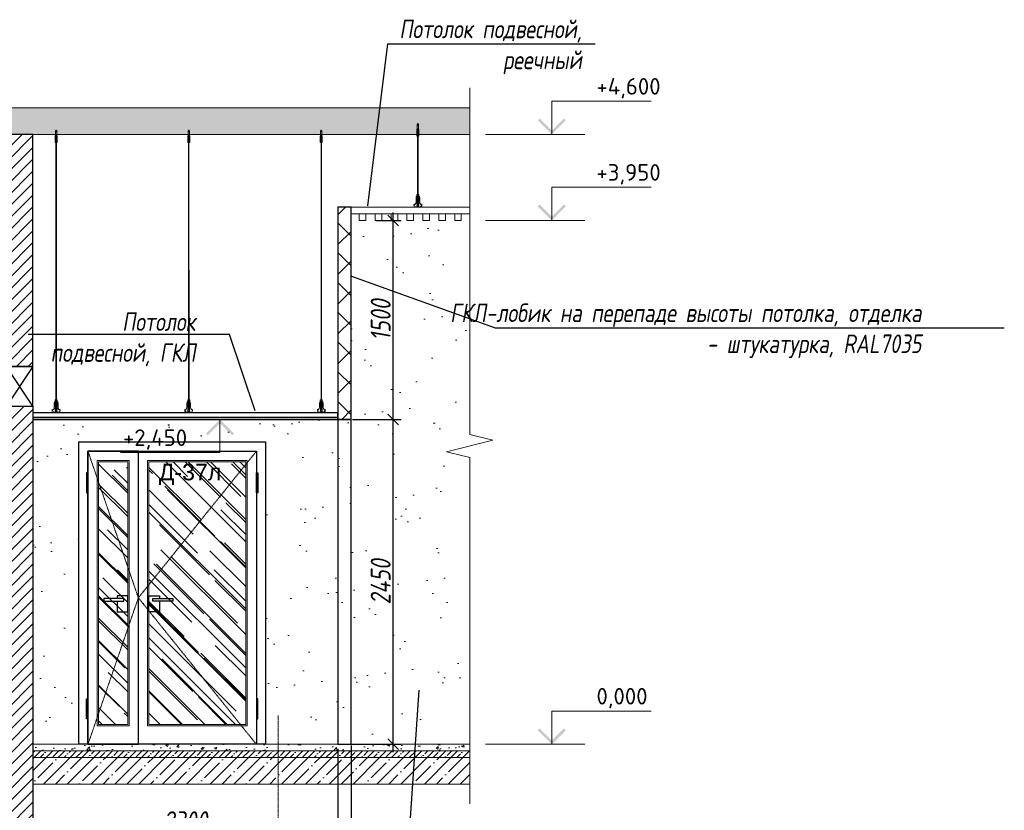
# Model space of a CAD drawing. Header units: millimetres. Extents: x -173851 to 481338, y -267897 to -21875.
# Tile 23 of 256: x -78576 to -71150, y -256974 to -251011. Entities that reach past the tile are written whole.
import ezdxf
from ezdxf import colors
from ezdxf.entities.mleader import LeaderData, LeaderLine
from ezdxf.math import Vec2, Vec3

# ---------------------------------------------------------------- set-up
doc = ezdxf.new("R2010")
doc.units = ezdxf.units.MM
doc.linetypes.add('( Hidden )', pattern=[0.375, 0.25, -0.125])
doc.linetypes.add('-D1d1-15x02', pattern=[19, 15, -2, 0, -2])
doc.layers.get('Defpoints').update_dxf_attribs({"color": 31})
for name, color, linetype, lineweight in [('01 Остекление', 152, 'Continuous', 5), ('3_RC_Ceiling', 253, 'Continuous', 5), ('A-DETL-GENF', 7, 'Continuous', 5), ('dim_obm', 94, 'Continuous', 9), ('dim_pot', 183, 'Continuous', 9), ('wall_new', 152, 'Continuous', 30), ('Оси', 7, 'Continuous', 5)]:
    doc.layers.add(name, color=color, linetype=linetype, lineweight=lineweight)
doc.layers.add('dim_per', color=7, linetype='Continuous', lineweight=9, true_color=0x172e00)
doc.styles.add('fl_iso paper', font='isocpeur.ttf', dxfattribs={"width": 0.8, "oblique": 10})
doc.styles.add('GODT type AU', font='isocpeur.ttf')
doc.styles.get("Standard").update_dxf_attribs({"font": 'arial.ttf'})
doc.styles.add('ГОСТ', font='isocpeur.ttf')
doc.dimstyles.new('In tre 1_50', dxfattribs={"dimtxt": 150, "dimasz": 80, "dimexe": 60, "dimexo": 10, "dimgap": 20, "dimtad": 1, "dimdec": 0, "dimrnd": 5, "dimzin": 0, "dimdsep": 46, "dimtxsty": 'fl_iso paper', "dimblk": 'OBLIQUE', "dimcen": 0, "dimdle": 60, "dimadec": 0, "dimazin": 0, "dimtfac": 1, "dimtdec": 0, "dimtofl": 0, "dimtmove": 1, "dimatfit": 1, "dimfxl": 40, "dimtolj": 1, "dimtzin": 0, "dimarcsym": 1})

# ---------------------------------------------------------------- blocks, each defined once
blk = doc.blocks.new('*U602')
at = {"layer": '3_RC_Ceiling', "ltscale": 20}
for p, q in [((490274.8, -63479.9), (490274.8, -63539.8)), ((490279.8, -63475), (490279.8, -63494.1)), ((490284.8, -63479.9), (490284.8, -63539.8)), ((490272.3, -63532.2), (490277.8, -63532.2)), ((490272.3, -63560.7), (490277.8, -63560.7)), ((490284.8, -63518), (490274.8, -63518)), ((490284.8, -63539.8), (490274.8, -63539.8)), ((490277.8, -63519.2), (490277.8, -63539.8)), ((490277.8, -63567.4), (490277.8, -63526.7)), ((490281.8, -63519.2), (490281.8, -63539.8)), ((490281.8, -63567.5), (490281.8, -63526.7)), ((490281.8, -63532.2), (490287.3, -63532.2)), ((490281.8, -63560.7), (490287.3, -63560.7)), ((490277.9, -65491.9), (490277.8, -63573.7)), ((490281.9, -65491.9), (490281.8, -63573.7)), ((490277.9, -65511.1), (490277.9, -65482.6)), ((490281.9, -65511.1), (490281.9, -65482.6)), ((490272.4, -65524.1), (490277.9, -65524.1)), ((490272.4, -65552.6), (490277.9, -65552.6)), ((490285.6, -65568.8), (490274.1, -65568.8)), ((490276.5, -65574.8), (490276.5, -65571.4)), ((490277.9, -65570.9), (490277, -65570.9)), ((490277.9, -65575.3), (490277, -65575.3)), ((490277.4, -65574.8), (490277.3, -65570.9)), ((490277.9, -65574.8), (490277.4, -65574.8)), ((490277.9, -65559.3), (490277.9, -65518.6)), ((490277.9, -65582.5), (490277.9, -65566.3)), ((490281.9, -65559.4), (490281.9, -65518.6)), ((490281.9, -65524.1), (490287.4, -65524.1)), ((490281.9, -65552.6), (490287.4, -65552.6)), ((490281.9, -65582.5), (490281.9, -65566.3)), ((490282.8, -65570.9), (490281.9, -65570.9)), ((490282.4, -65574.8), (490281.9, -65574.8)), ((490282.8, -65575.3), (490281.9, -65575.3)), ((490282.4, -65574.8), (490282.4, -65570.9)), ((490283.3, -65574.8), (490283.3, -65571.4)), ((490274.1, -65586.8), (490274.1, -65597.8)), ((490274.1, -65597.8), (490274.1, -65604.3)), ((490285.6, -65586.8), (490285.6, -65597.8)), ((490285.6, -65597.8), (490285.6, -65604.3))]:
    blk.add_line(p, q, dxfattribs=at)
at = {"layer": '3_RC_Ceiling', "ltscale": 20, "elevation": -5.1}
blk.add_lwpolyline([(490272.3, -63521.5), (490272.3, -63572.3, 0.311691), (490287.3, -63572.3), (490287.3, -63521.5, 0.333333)], format="xyb", close=True, dxfattribs=at)
at = {"layer": '3_RC_Ceiling', "ltscale": 20}
for points in [[(490282, -63527.2, 0.15158), (490281.9, -63526.8, 0.106977), (490281.4, -63526.3, 0.07462), (490280.7, -63526, 0.061287), (490279.8, -63525.9, 0.061287), (490279, -63526, 0.07462), (490278.3, -63526.3, 0.106977), (490277.8, -63526.8, 0.15158), (490277.7, -63527.2, 0.156429), (490277.8, -63527.7, 0.106977)], [(490282, -63567, -0.15158), (490281.9, -63567.4, -0.106977), (490281.4, -63567.9, -0.07462), (490280.7, -63568.2, -0.061287), (490279.8, -63568.3, -0.061287), (490279, -63568.2, -0.07462), (490278.3, -63567.9, -0.106977), (490277.8, -63567.4, -0.15158), (490277.7, -63567, -0.156429), (490277.8, -63566.5, -0.106977)], [(490282, -63527.2, -0.164855), (490281.8, -63527.7, -0.106977)], [(490281.8, -63566.5, -0.164855), (490282, -63567, -0.15158)], [(490287.4, -65524.7, -0.160742), (490293.9, -65538), (490293.9, -65568.4, 0.196304), (490301, -65585.9, -0.186577), (490301.9, -65587.9, 0.403263), (490303.4, -65589.3), (490303.4, -65589.3, 0.315299), (490304.8, -65588.4), (490305, -65587.7, -0.253979), (490306.1, -65586.8, -0.113914), (490306.5, -65586.8, -0.349227), (490307.7, -65588.2), (490307.7, -65590.4, -0.065543), (490307.5, -65591.7), (490306.1, -65596.9, -0.339454), (490296.4, -65604.3), (490263.3, -65604.3, -0.339454), (490253.6, -65596.9), (490252.2, -65591.7, -0.065543), (490252, -65590.4), (490252, -65588.2, -0.349227), (490253.2, -65586.8, -0.113914), (490253.6, -65586.8, -0.253979), (490254.7, -65587.7), (490254.9, -65588.4, 0.315299), (490256.4, -65589.3), (490256.4, -65589.3, 0.403263), (490257.9, -65587.9, -0.186577), (490258.7, -65585.9, 0.196304), (490265.9, -65568.4), (490265.9, -65538, -0.160742), (490272.4, -65524.7)], [(490282, -65519.1, 0.15158), (490281.9, -65518.6, 0.106977), (490281.4, -65518.2, 0.07462), (490280.7, -65517.9, 0.061287), (490279.9, -65517.8, 0.061287), (490279, -65517.9, 0.07462), (490278.3, -65518.2, 0.106977), (490277.8, -65518.6, 0.15158), (490277.7, -65519.1, 0.156429), (490277.9, -65519.6, 0.106977)], [(490282, -65558.9, -0.15158), (490281.9, -65559.3, -0.106977), (490281.4, -65559.8, -0.07462), (490280.7, -65560.1, -0.061287), (490279.9, -65560.2, -0.061287), (490279, -65560.1, -0.07462), (490278.3, -65559.8, -0.106977), (490277.8, -65559.3, -0.15158), (490277.7, -65558.9, -0.156429), (490277.9, -65558.4, -0.106977)], [(490282, -65519.1, -0.164855), (490281.9, -65519.6, -0.106977)], [(490281.9, -65558.4, -0.164855), (490282, -65558.9, -0.15158)], [(490285.6, -65588.8), (490286.4, -65588.8, 0.414214), (490286.9, -65588.3), (490286.9, -65587.3, 0.414214), (490286.4, -65586.8), (490273.4, -65586.8, 0.414214), (490272.9, -65587.3), (490272.9, -65588.3, 0.414214), (490273.4, -65588.8), (490274.1, -65588.8)], [(490285.6, -65595.8), (490286.4, -65595.8, -0.414214), (490286.9, -65596.3), (490286.9, -65597.3, -0.414214), (490286.4, -65597.8), (490273.4, -65597.8, -0.414214), (490272.9, -65597.3), (490272.9, -65596.3, -0.414214), (490273.4, -65595.8), (490274.1, -65595.8)], [(490285.6, -65604.3), (490285.6, -65605.3, -0.414214), (490282.6, -65608.3), (490277.1, -65608.3, -0.414214), (490274.1, -65605.3), (490274.1, -65604.3)]]:
    blk.add_lwpolyline(points, format="xyb", dxfattribs=at)
blk.add_lwpolyline([(490272.4, -65513.4), (490272.4, -65564.2, 0.311691), (490287.4, -65564.2), (490287.4, -65513.4, 0.333333)], format="xyb", close=True, dxfattribs=at)
at = {"layer": '3_RC_Ceiling', "ltscale": 20, "flags": 128}
blk.add_lwpolyline([(490285.6, -65586.8, -0.414214), (490286.1, -65586.3), (490286.6, -65586.3), (490286.6, -65573.3), (490286.1, -65573.3, -0.414214), (490285.6, -65572.8), (490285.6, -65567.9), (490274.1, -65567.9), (490274.1, -65572.8, -0.414214), (490273.6, -65573.3), (490273.1, -65573.3), (490273.1, -65586.3), (490273.6, -65586.3, -0.414214), (490274.1, -65586.8)], format="xyb", dxfattribs=at)
at = {"layer": '3_RC_Ceiling', "ltscale": 20, "const_width": 2.22}
blk.add_lwpolyline([(490307.6, -65584.7, -1), (490312.1, -65584.7), (490312.1, -65586.3, -0.267949), (490311.4, -65587.5, 0.57735), (490311.4, -65589.9, -0.267949), (490312.1, -65591.1), (490312.1, -65593.7, -0.267949), (490311.4, -65594.9, 0.57735), (490311.4, -65597.3, -0.267949), (490312.1, -65598.5), (490312.1, -65601.2, -0.267949), (490311.4, -65602.4, 0.57735), (490311.4, -65604.8, -0.267949), (490312.1, -65606), (490312.1, -65608.8, -0.414214), (490310.7, -65610.2), (490304.5, -65610.2, -0.247529), (490303.3, -65609.6, 0.247529), (490302.2, -65609), (490298.3, -65609, 0.247529), (490297.1, -65609.6, -0.247529), (490296, -65610.2), (490282.3, -65610.2, -0.267949), (490281.1, -65609.5, 0.57735), (490278.7, -65609.5, -0.267949), (490277.5, -65610.2), (490263.7, -65610.2, -0.247529), (490262.6, -65609.6, 0.247529), (490261.4, -65609), (490257.6, -65609, 0.247529), (490256.4, -65609.6, -0.247529), (490255.3, -65610.2), (490249, -65610.2, -0.414214), (490247.6, -65608.8), (490247.6, -65606, -0.267949), (490248.3, -65604.8, 0.57735), (490248.3, -65602.4, -0.267949), (490247.6, -65601.2), (490247.6, -65598.5, -0.267949), (490248.3, -65597.3, 0.57735), (490248.3, -65594.9, -0.267949), (490247.6, -65593.7), (490247.6, -65591.1, -0.267949), (490248.3, -65589.9, 0.57735), (490248.3, -65587.5, -0.267949), (490247.6, -65586.3), (490247.6, -65584.7, -1), (490252.1, -65584.7, -1)], format="xyb", dxfattribs=at)
at = {"layer": '3_RC_Ceiling', "ltscale": 20}
for centre in [(490279.8, -63536), (490279.8, -63556), (490279.9, -65527.8), (490279.9, -65547.8)]:
    blk.add_circle(centre, 1.6, dxfattribs=at)
for centre, radius, start, end in [((490279.8, -63546), 2.8, 131.81165, 228.19115), ((490279.8, -63546), 2.8, 131.81165, 228.19115), ((490279.8, -63546), 2.8, 48.19102, 131.81165), ((490279.8, -63546), 2.8, 228.19115, 311.81178), ((490279.8, -63546), 2.8, 311.81178, 48.19102), ((490277, -65571.4), 0.5, 90.0014, 180.0014), ((490277, -65574.8), 0.5, 180.0014, 270.0014), ((490279.9, -65537.8), 2.8, 131.81165, 228.19115), ((490279.9, -65537.8), 2.8, 131.81165, 228.19115), ((490279.9, -65537.8), 2.8, 48.19102, 131.81165), ((490279.9, -65537.8), 2.8, 228.19115, 311.81178), ((490279.9, -65537.8), 2.8, 311.81178, 48.19102), ((490282.8, -65571.4), 0.5, 0.0014, 90.0014), ((490282.8, -65574.8), 0.5, 270.0014, 0.0014), ((490278.4, -65582.5), 0.531, 180.0014, 219.64067), ((490279.1, -65581.9), 1.44, 219.64067, 243.43635), ((490279.6, -65581), 2.48, 243.43635, 258.30048), ((490279.9, -65579.5), 3.99, 258.30048, 270.0014), ((490279.9, -65579.5), 3.99, 270.0014, 281.70232), ((490280.2, -65581), 2.48, 281.70232, 296.56645), ((490280.6, -65581.9), 1.44, 296.56645, 320.36213), ((490281.3, -65582.5), 0.531, 320.36213, 0.0014)]:
    blk.add_arc(centre, radius, start, end, dxfattribs=at)
blk = doc.blocks.new('*U858')
at = {"layer": '3_RC_Ceiling'}
blk.add_blockref('*U602', (-490279.9, 65157.8, 2.5), dxfattribs=at)
blk = doc.blocks.new('*U859')
at = {"color": 0, "linetype": 'ByBlock', "lineweight": -2, "transparency": 16777216}
for p in [(0, 0), (1000, 0), (2000, 0)]:
    blk.add_blockref('*U858', p, dxfattribs=at)
blk = doc.blocks.new('*U860')
at = {"lineweight": 13}
blk.add_lwpolyline([(-25, 25), (25, 25), (25, -25), (-25, -25)], close=True, dxfattribs=at)
blk = doc.blocks.new('*U861')
at = {"color": 0, "linetype": 'ByBlock', "lineweight": -2, "transparency": 16777216}
for p in [(0, 0), (120, 0), (240, 0), (360, 0), (480, 0), (600, 0), (720, 0)]:
    blk.add_blockref('*U860', p, dxfattribs=at)
blk = doc.blocks.new('*U525')
at = {"layer": '3_RC_Ceiling', "ltscale": 20}
for p, q in [((490274.9, -64979.1), (490274.9, -65039)), ((490279.9, -64974.2), (490279.9, -64993.3)), ((490284.9, -64979.1), (490284.9, -65039)), ((490272.4, -65031.4), (490277.9, -65031.4)), ((490284.9, -65017.2), (490274.9, -65017.2)), ((490284.9, -65039), (490274.9, -65039)), ((490277.9, -65018.4), (490277.9, -65039)), ((490277.9, -65066.6), (490277.9, -65025.9)), ((490281.9, -65018.4), (490281.9, -65039)), ((490281.9, -65066.7), (490281.9, -65025.9)), ((490281.9, -65031.4), (490287.4, -65031.4)), ((490272.4, -65059.9), (490277.9, -65059.9)), ((490277.9, -65491.9), (490277.9, -65072.9)), ((490281.9, -65059.9), (490287.4, -65059.9)), ((490281.9, -65491.9), (490281.9, -65072.9)), ((490277.9, -65511.1), (490277.9, -65482.6)), ((490281.9, -65511.1), (490281.9, -65482.6)), ((490272.4, -65524.1), (490277.9, -65524.1)), ((490272.4, -65552.6), (490277.9, -65552.6)), ((490285.6, -65568.8), (490274.1, -65568.8)), ((490276.5, -65574.8), (490276.5, -65571.4)), ((490277.9, -65570.9), (490277, -65570.9)), ((490277.9, -65575.3), (490277, -65575.3)), ((490277.4, -65574.8), (490277.3, -65570.9)), ((490277.9, -65574.8), (490277.4, -65574.8)), ((490277.9, -65559.3), (490277.9, -65518.6)), ((490277.9, -65582.5), (490277.9, -65566.3)), ((490281.9, -65559.4), (490281.9, -65518.6)), ((490281.9, -65524.1), (490287.4, -65524.1)), ((490281.9, -65552.6), (490287.4, -65552.6)), ((490281.9, -65582.5), (490281.9, -65566.3)), ((490282.8, -65570.9), (490281.9, -65570.9)), ((490282.4, -65574.8), (490281.9, -65574.8)), ((490282.8, -65575.3), (490281.9, -65575.3)), ((490282.4, -65574.8), (490282.4, -65570.9)), ((490283.3, -65574.8), (490283.3, -65571.4)), ((490274.1, -65586.8), (490274.1, -65597.8)), ((490274.1, -65597.8), (490274.1, -65604.3)), ((490285.6, -65586.8), (490285.6, -65597.8)), ((490285.6, -65597.8), (490285.6, -65604.3))]:
    blk.add_line(p, q, dxfattribs=at)
at = {"layer": '3_RC_Ceiling', "ltscale": 20, "elevation": -5.1}
blk.add_lwpolyline([(490272.4, -65020.7), (490272.4, -65071.5, 0.311691), (490287.4, -65071.5), (490287.4, -65020.7, 0.333333)], format="xyb", close=True, dxfattribs=at)
at = {"layer": '3_RC_Ceiling', "ltscale": 20}
for points in [[(490282, -65026.4, 0.15158), (490281.9, -65026, 0.106977), (490281.4, -65025.5, 0.07462), (490280.7, -65025.2, 0.061287), (490279.9, -65025.1, 0.061287), (490279, -65025.2, 0.07462), (490278.3, -65025.5, 0.106977), (490277.9, -65026, 0.15158), (490277.7, -65026.4, 0.156429), (490277.9, -65026.9, 0.106977)], [(490282, -65026.4, -0.164855), (490281.9, -65026.9, -0.106977)], [(490282, -65066.2, -0.15158), (490281.9, -65066.6, -0.106977), (490281.4, -65067.1, -0.07462), (490280.7, -65067.4, -0.061287), (490279.9, -65067.5, -0.061287), (490279, -65067.4, -0.07462), (490278.3, -65067.1, -0.106977), (490277.9, -65066.6, -0.15158), (490277.7, -65066.2, -0.156429), (490277.9, -65065.7, -0.106977)], [(490281.9, -65065.7, -0.164855), (490282, -65066.2, -0.15158)], [(490287.4, -65524.7, -0.160742), (490293.9, -65538), (490293.9, -65568.4, 0.196304), (490301, -65585.9, -0.186577), (490301.9, -65587.9, 0.403263), (490303.4, -65589.3), (490303.4, -65589.3, 0.315299), (490304.8, -65588.4), (490305, -65587.7, -0.253979), (490306.1, -65586.8, -0.113914), (490306.5, -65586.8, -0.349227), (490307.7, -65588.2), (490307.7, -65590.4, -0.065543), (490307.5, -65591.7), (490306.1, -65596.9, -0.339454), (490296.4, -65604.3), (490263.3, -65604.3, -0.339454), (490253.6, -65596.9), (490252.2, -65591.7, -0.065543), (490252, -65590.4), (490252, -65588.2, -0.349227), (490253.2, -65586.8, -0.113914), (490253.6, -65586.8, -0.253979), (490254.7, -65587.7), (490254.9, -65588.4, 0.315299), (490256.4, -65589.3), (490256.4, -65589.3, 0.403263), (490257.9, -65587.9, -0.186577), (490258.7, -65585.9, 0.196304), (490265.9, -65568.4), (490265.9, -65538, -0.160742), (490272.4, -65524.7)], [(490282, -65519.1, 0.15158), (490281.9, -65518.6, 0.106977), (490281.4, -65518.2, 0.07462), (490280.7, -65517.9, 0.061287), (490279.9, -65517.8, 0.061287), (490279, -65517.9, 0.07462), (490278.3, -65518.2, 0.106977), (490277.8, -65518.6, 0.15158), (490277.7, -65519.1, 0.156429), (490277.9, -65519.6, 0.106977)], [(490282, -65558.9, -0.15158), (490281.9, -65559.3, -0.106977), (490281.4, -65559.8, -0.07462), (490280.7, -65560.1, -0.061287), (490279.9, -65560.2, -0.061287), (490279, -65560.1, -0.07462), (490278.3, -65559.8, -0.106977), (490277.8, -65559.3, -0.15158), (490277.7, -65558.9, -0.156429), (490277.9, -65558.4, -0.106977)], [(490282, -65519.1, -0.164855), (490281.9, -65519.6, -0.106977)], [(490281.9, -65558.4, -0.164855), (490282, -65558.9, -0.15158)], [(490285.6, -65588.8), (490286.4, -65588.8, 0.414214), (490286.9, -65588.3), (490286.9, -65587.3, 0.414214), (490286.4, -65586.8), (490273.4, -65586.8, 0.414214), (490272.9, -65587.3), (490272.9, -65588.3, 0.414214), (490273.4, -65588.8), (490274.1, -65588.8)], [(490285.6, -65595.8), (490286.4, -65595.8, -0.414214), (490286.9, -65596.3), (490286.9, -65597.3, -0.414214), (490286.4, -65597.8), (490273.4, -65597.8, -0.414214), (490272.9, -65597.3), (490272.9, -65596.3, -0.414214), (490273.4, -65595.8), (490274.1, -65595.8)], [(490285.6, -65604.3), (490285.6, -65605.3, -0.414214), (490282.6, -65608.3), (490277.1, -65608.3, -0.414214), (490274.1, -65605.3), (490274.1, -65604.3)]]:
    blk.add_lwpolyline(points, format="xyb", dxfattribs=at)
blk.add_lwpolyline([(490272.4, -65513.4), (490272.4, -65564.2, 0.311691), (490287.4, -65564.2), (490287.4, -65513.4, 0.333333)], format="xyb", close=True, dxfattribs=at)
at = {"layer": '3_RC_Ceiling', "ltscale": 20, "flags": 128}
blk.add_lwpolyline([(490285.6, -65586.8, -0.414214), (490286.1, -65586.3), (490286.6, -65586.3), (490286.6, -65573.3), (490286.1, -65573.3, -0.414214), (490285.6, -65572.8), (490285.6, -65567.9), (490274.1, -65567.9), (490274.1, -65572.8, -0.414214), (490273.6, -65573.3), (490273.1, -65573.3), (490273.1, -65586.3), (490273.6, -65586.3, -0.414214), (490274.1, -65586.8)], format="xyb", dxfattribs=at)
at = {"layer": '3_RC_Ceiling', "ltscale": 20, "const_width": 2.22}
blk.add_lwpolyline([(490307.6, -65584.7, -1), (490312.1, -65584.7), (490312.1, -65586.3, -0.267949), (490311.4, -65587.5, 0.57735), (490311.4, -65589.9, -0.267949), (490312.1, -65591.1), (490312.1, -65593.7, -0.267949), (490311.4, -65594.9, 0.57735), (490311.4, -65597.3, -0.267949), (490312.1, -65598.5), (490312.1, -65601.2, -0.267949), (490311.4, -65602.4, 0.57735), (490311.4, -65604.8, -0.267949), (490312.1, -65606), (490312.1, -65608.8, -0.414214), (490310.7, -65610.2), (490304.5, -65610.2, -0.247529), (490303.3, -65609.6, 0.247529), (490302.2, -65609), (490298.3, -65609, 0.247529), (490297.1, -65609.6, -0.247529), (490296, -65610.2), (490282.3, -65610.2, -0.267949), (490281.1, -65609.5, 0.57735), (490278.7, -65609.5, -0.267949), (490277.5, -65610.2), (490263.7, -65610.2, -0.247529), (490262.6, -65609.6, 0.247529), (490261.4, -65609), (490257.6, -65609, 0.247529), (490256.4, -65609.6, -0.247529), (490255.3, -65610.2), (490249, -65610.2, -0.414214), (490247.6, -65608.8), (490247.6, -65606, -0.267949), (490248.3, -65604.8, 0.57735), (490248.3, -65602.4, -0.267949), (490247.6, -65601.2), (490247.6, -65598.5, -0.267949), (490248.3, -65597.3, 0.57735), (490248.3, -65594.9, -0.267949), (490247.6, -65593.7), (490247.6, -65591.1, -0.267949), (490248.3, -65589.9, 0.57735), (490248.3, -65587.5, -0.267949), (490247.6, -65586.3), (490247.6, -65584.7, -1), (490252.1, -65584.7, -1)], format="xyb", dxfattribs=at)
at = {"layer": '3_RC_Ceiling', "ltscale": 20}
for centre in [(490279.9, -65035.1), (490279.9, -65055.1), (490279.9, -65527.8), (490279.9, -65547.8)]:
    blk.add_circle(centre, 1.6, dxfattribs=at)
for centre, radius, start, end in [((490279.9, -65045.1), 2.8, 131.81165, 228.19115), ((490279.9, -65045.1), 2.8, 131.81165, 228.19115), ((490279.9, -65045.1), 2.8, 48.19102, 131.81165), ((490279.9, -65045.1), 2.8, 228.19115, 311.81178), ((490279.9, -65045.1), 2.8, 311.81178, 48.19102), ((490277, -65571.4), 0.5, 90.0014, 180.0014), ((490277, -65574.8), 0.5, 180.0014, 270.0014), ((490279.9, -65537.8), 2.8, 131.81165, 228.19115), ((490279.9, -65537.8), 2.8, 131.81165, 228.19115), ((490279.9, -65537.8), 2.8, 48.19102, 131.81165), ((490279.9, -65537.8), 2.8, 228.19115, 311.81178), ((490279.9, -65537.8), 2.8, 311.81178, 48.19102), ((490282.8, -65571.4), 0.5, 0.0014, 90.0014), ((490282.8, -65574.8), 0.5, 270.0014, 0.0014), ((490278.4, -65582.5), 0.531, 180.0014, 219.64067), ((490279.1, -65581.9), 1.44, 219.64067, 243.43635), ((490279.6, -65581), 2.48, 243.43635, 258.30048), ((490279.9, -65579.5), 3.99, 258.30048, 270.0014), ((490279.9, -65579.5), 3.99, 270.0014, 281.70232), ((490280.2, -65581), 2.48, 281.70232, 296.56645), ((490280.6, -65581.9), 1.44, 296.56645, 320.36213), ((490281.3, -65582.5), 0.531, 320.36213, 0.0014)]:
    blk.add_arc(centre, radius, start, end, dxfattribs=at)
blk = doc.blocks.new('*U862')
at = {"layer": '3_RC_Ceiling'}
blk.add_blockref('*U525', (-490279.9, 65157.8, 2.5), dxfattribs=at)
blk = doc.blocks.new('*U863')
at = {"color": 0, "linetype": 'ByBlock', "lineweight": -2, "transparency": 16777216}
blk.add_blockref('*U862', (0, 0), dxfattribs=at)
blk = doc.blocks.new('*U866')
at = {"color": 0, "linetype": 'ByBlock', "lineweight": -2}
for p, q in [((0, 0), (-6, 0)), ((98.5, 0), (0, 0)), ((204, 0), (105.5, 0)), ((204, 0), (210, 0))]:
    blk.add_line(p, q, dxfattribs=at)
blk.add_lwpolyline([(105.5, 0), (103.75, -7), (100.25, 7), (98.5, 0)], dxfattribs=at)
blk = doc.blocks.new('*U874')
h = blk.add_hatch(color=256)
h.paths.add_polyline_path([(1212, 212), (1184, 240), (1000, 57), (1000, 0)])
h.paths.add_polyline_path([(816, 240), (788, 212), (1000, 0), (1000, 57)])
for p, q in [((1000, 0), (1000, 500)), ((1000, 500), (2500, 500)), ((1500, 0), (0, 0))]:
    blk.add_line(p, q)
at = {"style": 'ГОСТ', "oblique": 10}
blk.add_attdef('ОТМЕТКА', (1500, 600), '', height=350, dxfattribs=at)
blk = doc.blocks.new('*U175')
h = blk.add_hatch(color=256)
h.paths.add_polyline_path([(-1212, -212), (-1184, -240), (-1000, -57), (-1000, 0)])
h.paths.add_polyline_path([(-816, -240), (-788, -212), (-1000, 0), (-1000, -57)])
for p, q in [((-1500, 0), (0, 0)), ((-1000, 0), (-1000, -500)), ((-1000, -500), (-2500, -500))]:
    blk.add_line(p, q)
at = {"style": 'ГОСТ', "oblique": 10}
blk.add_attdef('ОТМЕТКА', (-2585, -400), '', height=350, dxfattribs=at)
blk = doc.blocks.new('_Oblique')
at = {"color": 0, "linetype": 'ByBlock', "lineweight": -2}
blk.add_line((-0.5, -0.5), (0.5, 0.5), dxfattribs=at)
blk = doc.blocks.new('*D881')
at = {"color": 0, "linetype": 'ByBlock', "lineweight": -2, "transparency": 16777216}
for p, q in [((-78476.2, -256511.5), (-78476.2, -257211.7)), ((-76176.3, -256511.5), (-76176.3, -257211.7)), ((-78536.2, -257151.7), (-76116.3, -257151.7))]:
    blk.add_line(p, q, dxfattribs=at)
at = {"layer": 'Defpoints', "color": 0, "linetype": 'ByBlock', "transparency": 16777216}
for p in [(-78476.2, -256501.5), (-76176.3, -256501.5), (-76176.3, -257151.7)]:
    blk.add_point(p, dxfattribs=at)
at = {"color": 0, "linetype": 'ByBlock', "lineweight": -2, "transparency": 16777216, "xscale": 80, "yscale": 80, "zscale": 80, "rotation": 180}
blk.add_blockref('_Oblique', (-78476.2, -257151.7), dxfattribs=at)
at = {"color": 0, "linetype": 'ByBlock', "lineweight": -2, "transparency": 16777216, "xscale": 80, "yscale": 80, "zscale": 80}
blk.add_blockref('_Oblique', (-76176.3, -257151.7), dxfattribs=at)
at = {"color": 0, "linetype": 'ByBlock', "transparency": 16777216, "insert": (-77326.3, -257056.7), "char_height": 150, "attachment_point": 5, "style": 'fl_iso paper'}
blk.add_mtext('\\A1;2300', dxfattribs=at)
blk = doc.blocks.new('*D882')
at = {"color": 0, "linetype": 'ByBlock', "lineweight": -2, "transparency": 16777216}
for p, q in [((-76176.3, -256511.5), (-76176.3, -257211.7)), ((-76076.3, -256486.5), (-76076.3, -257211.7)), ((-76176.3, -257151.7), (-76256.3, -257151.7)), ((-76176.3, -257151.7), (-76076.3, -257151.7)), ((-76126.3, -257151.7), (-76031.8, -257466.7)), ((-76076.3, -257151.7), (-75996.3, -257151.7)), ((-76031.8, -257466.7), (-75761.4, -257466.7))]:
    blk.add_line(p, q, dxfattribs=at)
at = {"layer": 'Defpoints', "color": 0, "linetype": 'ByBlock', "transparency": 16777216}
for p in [(-76176.3, -256501.5), (-76076.3, -256476.5), (-76076.3, -257151.7)]:
    blk.add_point(p, dxfattribs=at)
at = {"color": 0, "linetype": 'ByBlock', "lineweight": -2, "transparency": 16777216, "xscale": 80, "yscale": 80, "zscale": 80}
blk.add_blockref('_Oblique', (-76176.3, -257151.7), dxfattribs=at)
at = {"color": 0, "linetype": 'ByBlock', "lineweight": -2, "transparency": 16777216, "xscale": 80, "yscale": 80, "zscale": 80, "rotation": 180}
blk.add_blockref('_Oblique', (-76076.3, -257151.7), dxfattribs=at)
at = {"color": 0, "linetype": 'ByBlock', "transparency": 16777216, "insert": (-75896.6, -257371.7), "char_height": 150, "attachment_point": 5, "style": 'fl_iso paper'}
blk.add_mtext('\\A1;100', dxfattribs=at)
blk = doc.blocks.new('*D883')
at = {"color": 0, "linetype": 'ByBlock', "lineweight": -2, "transparency": 16777216}
for p, q in [((-75758.5, -256536.5), (-75758.5, -253966.5)), ((-76066.3, -254026.5), (-75698.5, -254026.5)), ((-76116.3, -256476.5), (-75698.5, -256476.5))]:
    blk.add_line(p, q, dxfattribs=at)
at = {"layer": 'Defpoints', "color": 0, "linetype": 'ByBlock', "transparency": 16777216}
for p in [(-76076.3, -254026.5), (-75758.5, -254026.5), (-76126.3, -256476.5)]:
    blk.add_point(p, dxfattribs=at)
at = {"color": 0, "linetype": 'ByBlock', "lineweight": -2, "transparency": 16777216, "xscale": 80, "yscale": 80, "zscale": 80}
for p, rotation in [((-75758.5, -254026.5), 90), ((-75758.5, -256476.5), 270)]:
    blk.add_blockref('_Oblique', p, dxfattribs=dict(at, rotation=rotation))
at = {"color": 0, "linetype": 'ByBlock', "transparency": 16777216, "insert": (-75853.5, -255251.5), "char_height": 150, "attachment_point": 5, "rotation": 90, "style": 'fl_iso paper'}
blk.add_mtext('\\A1;2450', dxfattribs=at)
blk = doc.blocks.new('*D884')
at = {"color": 0, "linetype": 'ByBlock', "lineweight": -2, "transparency": 16777216}
for p, q in [((-75758.5, -254086.5), (-75758.5, -252466.5)), ((-75885.1, -252526.5), (-75698.5, -252526.5)), ((-76066.3, -254026.5), (-75698.5, -254026.5))]:
    blk.add_line(p, q, dxfattribs=at)
at = {"layer": 'Defpoints', "color": 0, "linetype": 'ByBlock', "transparency": 16777216}
for p in [(-75895.1, -252526.5), (-75758.5, -252526.5), (-76076.3, -254026.5)]:
    blk.add_point(p, dxfattribs=at)
at = {"color": 0, "linetype": 'ByBlock', "lineweight": -2, "transparency": 16777216, "xscale": 80, "yscale": 80, "zscale": 80}
for p, rotation in [((-75758.5, -252526.5), 90), ((-75758.5, -254026.5), 270)]:
    blk.add_blockref('_Oblique', p, dxfattribs=dict(at, rotation=rotation))
at = {"color": 0, "linetype": 'ByBlock', "transparency": 16777216, "insert": (-75853.5, -253276.5), "char_height": 150, "attachment_point": 5, "rotation": 90, "style": 'fl_iso paper'}
blk.add_mtext('\\A1;1500', dxfattribs=at)

msp = doc.modelspace()

# ---------------------------------------------------------------- hatches: boundary and pattern name
at = {"layer": '01 Остекление', "linetype": 'ByBlock', "transparency": 33554559}
h = msp.add_hatch(dxfattribs=at)
h.set_pattern_fill('AR-RROOF', color=256, scale=7, angle=-45, style=0)
h.set_pattern_definition([(315, (-367782.5, -44950.2), (402.31547, -150.8683), [2667, -355.6, 889, -177.8]), (315, (-367552.43, -45054.54), (41.48878, 292.93595), [533.4, -58.674, 1066.8, -133.35]), (315, (-367612.78, -44906.19), (737.99745, -569.527843), [1422.4, -248.92, 711.2, -177.8])])
h.paths.add_polyline_path([(-77761.2, -254346.5), (-77981.2, -254346.5), (-77981.2, -256326.5), (-77761.2, -256326.5)])
h.paths.add_polyline_path([(-77601.2, -254346.5), (-76871.2, -254346.5), (-76871.2, -256326.5), (-77601.2, -256326.5)])
at = {"layer": 'A-DETL-GENF'}
h = msp.add_hatch(dxfattribs=at)
h.set_pattern_fill('ANSI35', color=256, scale=20, style=0)
h.set_pattern_definition([(45, (-212721.26, -259515.9), (-89.80256, 89.80256), []), (45, (-212631.46, -259515.9), (-89.80256, 89.80256), [158.75, -31.75, 0, -31.75])])
h.paths.add_polyline_path([(-91925.6, -251876.5), (-75181.8, -251876.5), (-75181.8, -251676.5), (-91925.6, -251676.5)])
h = msp.add_hatch(dxfattribs=at)
h.set_pattern_fill('ANSI31', color=8, scale=20, style=0)
h.paths.add_polyline_path([(-78676.3, -253926.5), (-78476.2, -253926.5), (-78476.2, -257416.4), (-78676.3, -257416.4)])
h.paths.add_polyline_path([(-78676.3, -253626.5), (-78476.2, -253626.5), (-78476.2, -251876.5), (-78676.3, -251876.5)])
h = msp.add_hatch(dxfattribs=at)
h.set_pattern_fill('AR-CONC', color=256, style=0)
h.set_pattern_definition([(50, (-198550.38, -264317.71), (182.18467, -15.93909), [19.05, -209.55]), (355, (-198550.38, -264317.71), (-35.24342, 191.05685), [15.24, -167.64058]), (100.45144, (-198535.2, -264319.04), (146.94125, 175.11775), [16.19, -178.09024]), (46.1842, (-198550.38, -264266.91), (271.07904, -42.04233), [28.575, -314.325]), (96.63556, (-198527.8, -264270.42), (237.40413, 247.4261), [24.285, -267.1356]), (351.18415, (-198550.38, -264266.91), (237.40413, 247.4261), [22.85997, -251.45973]), (21, (-198524.98, -264279.61), (151.6144, -102.2652), [19.05, -209.55]), (326, (-198524.98, -264279.61), (61.80203, 184.18797), [15.24, -167.64]), (71.45144, (-198512.34, -264288.14), (213.41642, 81.92277), [16.19, -178.08994]), (37.5, (-198550.38, -264317.715), (3.088603, 84.55504), [0, -165.608, 0, -170.18, 0, -168.275]), (7.5, (-198550.38, -264317.715), (66.81966, 100.180575), [0, -97.028, 0, -161.798, 0, -64.135]), (327.5, (-198607.02, -264317.715), (135.590595, -5.728744), [0, -63.5, 0, -198.12, 0, -262.89]), (317.5, (-198632.42, -264317.71), (148.12918, 25.42649), [0, -82.55, 0, -131.572, 0, -186.69])])
h.paths.add_polyline_path([(-78476.2, -256526.5), (-75181.8, -256526.5), (-75181.8, -256476.5), (-78476.2, -256476.5)])
h = msp.add_hatch(dxfattribs=at)
h.set_pattern_fill('ANSI35', color=256, scale=10, style=0)
h.set_pattern_definition([(45, (-198550.38, -264317.715), (-44.90128, 44.90128), []), (45, (-198505.48, -264317.715), (-44.90128, 44.90128), [79.375, -15.875, 0, -15.875])])
h.paths.add_polyline_path([(-75181.8, -256576.5), (-78476.2, -256576.5), (-78476.2, -256526.5), (-75181.8, -256526.5)])
h = msp.add_hatch(dxfattribs=at)
h.set_pattern_fill('ANSI35', color=256, scale=20, style=0)
h.set_pattern_definition([(45, (-198550.38, -264317.71), (-89.80256, 89.80256), []), (45, (-198460.58, -264317.71), (-89.80256, 89.80256), [158.75, -31.75, 0, -31.75])])
h.paths.add_polyline_path([(-78476.2, -256776.5), (-75181.8, -256776.5), (-75181.8, -256576.5), (-78476.2, -256576.5)])
at = {"layer": 'dim_pot', "linetype": 'ByBlock', "true_color": 0xf1f0ea, "transparency": 33554559}
h = msp.add_hatch(dxfattribs=at)
h.set_pattern_fill('AR-SAND', scale=10)
h.paths.add_polyline_path([(-76721.2, -256476.5), (-76176.3, -256476.5), (-76176.3, -254026.5), (-78476.2, -254026.5), (-78476.2, -256476.5), (-78131.2, -256476.5), (-78131.2, -254196.5), (-76721.2, -254196.5)])
h.paths.add_polyline_path([(-76076.3, -254026.5), (-76176.3, -254026.5), (-76176.3, -256476.5), (-76076.3, -256476.5)])
h.paths.add_polyline_path([(-76076.3, -256476.5), (-75181.8, -256476.5), (-75181.8, -254314), (-75356.8, -254270.3), (-75006.8, -254182.8), (-75181.8, -254139), (-75181.8, -252476.5), (-75245.1, -252476.5), (-75245.1, -252526.5), (-75295.1, -252526.5), (-75365.1, -252522), (-75365.1, -252526.5), (-75415.1, -252526.5), (-75485.1, -252521.2), (-75485.1, -252526.5), (-75535.1, -252526.5), (-75605.1, -252520), (-75605.1, -252526.5), (-75655.1, -252526.5), (-75725.1, -252518.2), (-75725.1, -252526.5), (-75775.1, -252526.5), (-75845.1, -252514.9), (-75845.1, -252526.5), (-75895.1, -252526.5), (-75965.1, -252507.2), (-75965.1, -252526.5), (-76015.1, -252526.5), (-76076.3, -252476.5), (-76076.3, -254026.5)])
at = {"layer": 'wall_new', "linetype": 'ByBlock', "lineweight": 5}
h = msp.add_hatch(dxfattribs=at)
h.set_pattern_fill('ANSI37', color=256, scale=50)
h.set_pattern_definition([(45, (-114260.42, -57530.16), (-112.2532, 112.2532), []), (135, (-114260.42, -57530.16), (-112.2532, -112.2532), [])])
h.paths.add_polyline_path([(-76176.3, -254026.5), (-76076.3, -254026.5), (-76076.3, -252426.5), (-76176.3, -252426.5)])

# ---------------------------------------------------------------- linework, layer by layer
at = {"lineweight": 13}
for points in [[(-91925.6, -251876.5), (-75181.8, -251876.5), (-75181.8, -251676.5), (-91925.6, -251676.5)], [(-75181.8, -252476.5), (-76076.3, -252476.5), (-76076.3, -252426.5), (-75181.8, -252426.5)], [(-78476.2, -256526.5), (-75181.8, -256526.5), (-75181.8, -256476.5), (-78476.2, -256476.5)], [(-75181.8, -256576.5), (-78476.2, -256576.5), (-78476.2, -256526.5), (-75181.8, -256526.5)], [(-78476.2, -256776.5), (-75181.8, -256776.5), (-75181.8, -256576.5), (-78476.2, -256576.5)]]:
    msp.add_lwpolyline(points, close=True, dxfattribs=at)
at = {"linetype": 'ByBlock'}
for points in [[(-78676.3, -253626.5), (-78476.2, -253626.5), (-78476.2, -251876.5), (-78676.3, -251876.5)], [(-76176.3, -254026.5), (-76076.3, -254026.5), (-76076.3, -252426.5), (-76176.3, -252426.5)], [(-78476.2, -253626.5), (-78676.3, -253626.5), (-78676.3, -253926.5), (-78476.2, -253926.5)], [(-78676.3, -253926.5), (-78476.2, -253926.5), (-78476.2, -257416.4), (-78676.3, -257416.4)], [(-76176.3, -253976.5), (-78476.2, -253976.5), (-78476.2, -254011.5), (-76176.3, -254011.5)], [(-78476.2, -254026.5), (-76176.3, -254026.5), (-76176.3, -254011.5), (-78476.2, -254011.5)]]:
    msp.add_lwpolyline(points, close=True, dxfattribs=at)
for points in [[(-78476.2, -253626.5), (-78676.3, -253926.5)], [(-78476.2, -253926.5), (-78676.3, -253626.5)]]:
    msp.add_lwpolyline(points, dxfattribs=at)
at = {"color": 253, "linetype": 'ByBlock'}
msp.add_lwpolyline([(-76076.3, -254026.5), (-76176.3, -254026.5), (-76176.3, -256476.5), (-76076.3, -256476.5)], close=True, dxfattribs=at)
at = {"linetype": 'ByBlock', "transparency": 33554559}
for points in [[(-78131.2, -254196.5), (-76721.2, -254196.5), (-76721.2, -256476.5), (-78131.2, -256476.5)], [(-77681.2, -254266.5), (-78061.2, -254266.5), (-78061.2, -256476.5), (-77681.2, -256476.5)], [(-78061.2, -254266.5), (-76791.2, -254266.5), (-76791.2, -256476.5), (-78061.2, -256476.5)], [(-77681.2, -254266.5), (-76791.2, -254266.5), (-76791.2, -256476.5), (-77681.2, -256476.5)], [(-78061.2, -254428.8), (-78071.2, -254428.8), (-78071.2, -254578.8), (-78061.2, -254578.8)], [(-76791.2, -254428.8), (-76781.2, -254428.8), (-76781.2, -254578.8), (-76791.2, -254578.8)], [(-77791.2, -255376.5), (-77941.2, -255376.5), (-77941.2, -255396.5), (-77791.2, -255396.5)], [(-77571.2, -255376.5), (-77421.2, -255376.5), (-77421.2, -255396.5), (-77571.2, -255396.5)], [(-78061.2, -256284.2), (-78071.2, -256284.2), (-78071.2, -256134.2), (-78061.2, -256134.2)], [(-76791.2, -256284.2), (-76781.2, -256284.2), (-76781.2, -256134.2), (-76791.2, -256134.2)]]:
    msp.add_lwpolyline(points, close=True, dxfattribs=at)
at = {"color": 253, "linetype": '( Hidden )', "lineweight": 13, "ltscale": 15, "transparency": 33554559}
for points in [[(-78061.2, -254266.5), (-77681.2, -255371.5), (-78061.2, -256476.5)], [(-76791.2, -254266.5), (-77681.2, -255371.5), (-76791.2, -256476.5)]]:
    msp.add_lwpolyline(points, dxfattribs=at)
at = {"linetype": 'ByBlock', "transparency": 33554559}
for points in [[(-77841.2, -255396.5), (-77841.2, -255476.5), (-77761.2, -255476.5), (-77761.2, -255356.5), (-77841.2, -255356.5), (-77841.2, -255376.5)], [(-77521.2, -255396.5), (-77521.2, -255476.5), (-77601.2, -255476.5), (-77601.2, -255356.5), (-77521.2, -255356.5), (-77521.2, -255376.5)]]:
    msp.add_lwpolyline(points, dxfattribs=at)
at = {"layer": '01 Остекление', "color": 252, "linetype": 'ByBlock', "transparency": 33554559}
for points in [[(-77751.2, -254336.5), (-77991.2, -254336.5), (-77991.2, -256336.5), (-77751.2, -256336.5)], [(-77761.2, -254346.5), (-77981.2, -254346.5), (-77981.2, -256326.5), (-77761.2, -256326.5)], [(-77611.2, -254336.5), (-76861.2, -254336.5), (-76861.2, -256336.5), (-77611.2, -256336.5)], [(-77601.2, -254346.5), (-76871.2, -254346.5), (-76871.2, -256326.5), (-77601.2, -256326.5)]]:
    msp.add_lwpolyline(points, close=True, dxfattribs=at)
at = {"layer": 'Оси', "linetype": '-D1d1-15x02'}
msp.add_line((-76625.9, -256258.6), (-76625.9, -259671.9), dxfattribs=at)

# ---------------------------------------------------------------- block references
at = {"lineweight": 13, "xscale": 25, "yscale": 25, "zscale": 25, "rotation": 90}
msp.add_blockref('*U866', (-75181.8, -256776.5), dxfattribs=at)
at = {"linetype": 'ByBlock'}
for name, p in [('*U863', (-75573, -251975.4, -2.5)), ('*U859', (-78301.2, -253523.9, -2.5)), ('*U861', (-75990.1, -252501.5))]:
    msp.add_blockref(name, p, dxfattribs=at)
at = {"layer": 'dim_obm', "color": 0, "ltscale": 100}
ref = msp.add_blockref('*U874', (-75063.3, -251876.5), dxfattribs=dict(at, xscale=0.5000000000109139, yscale=0.5000000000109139, zscale=0.5000000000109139))
ref.add_attrib('ОТМЕТКА', '+4,600', (-74225.8, -251576.5), dxfattribs={"layer": '0', "height": 125, "style": 'GODT type AU'})
ref = msp.add_blockref('*U874', (-75063.3, -252525.5), dxfattribs=dict(at, xscale=0.5000000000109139, yscale=0.5000000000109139, zscale=0.5000000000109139))
ref.add_attrib('ОТМЕТКА', '+3,950', (-74225.8, -252225.5), dxfattribs={"layer": '0', "height": 125, "style": 'GODT type AU'})
ref = msp.add_blockref('*U175', (-76565.8, -254026.5), dxfattribs=dict(at, xscale=0.5000000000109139, yscale=0.5000000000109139, zscale=0.5000000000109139))
ref.add_attrib('ОТМЕТКА', '+2,450', (-77797.1, -254226.5), dxfattribs={"layer": '0', "height": 125, "style": 'GODT type AU'})
ref = msp.add_blockref('*U874', (-75063.3, -256476.5), dxfattribs=dict(at, xscale=0.5000000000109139, yscale=0.5000000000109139, zscale=0.5000000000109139))
ref.add_attrib('ОТМЕТКА', '0,000', (-74225.8, -256176.5), dxfattribs={"layer": '0', "height": 125, "style": 'GODT type AU'})

# ---------------------------------------------------------------- texts
at = {"color": 252, "linetype": 'ByBlock', "insert": (-77291.1, -254441.1), "char_height": 125, "attachment_point": 5}
msp.add_mtext_dynamic_manual_height_columns('Д-37л', width=219.763, gutter_width=12.5, heights=[0], dxfattribs=at)

# ---------------------------------------------------------------- dimensions: what is measured, and where the dimension line sits
at = {"linetype": 'ByBlock'}
for base, p1, p2, picture, middle in [((-75758.5, -252526.5), (-76076.3, -254026.5), (-75895.1, -252526.5), '*D884', (-75853.5, -253276.5)), ((-75758.5, -254026.5), (-76126.3, -256476.5), (-76076.3, -254026.5), '*D883', (-75853.5, -255251.5))]:
    dim = msp.add_linear_dim(base=base, p1=p1, p2=p2, angle=90, dimstyle='In tre 1_50', dxfattribs=at)
    dim.commit()
    dim.dimension.update_dxf_attribs({"geometry": picture, "text_midpoint": middle})
for base, p1, p2, picture, middle in [((-76176.3, -257151.7), (-78476.2, -256501.5), (-76176.3, -256501.5), '*D881', (-77326.3, -257056.7)), ((-76076.3, -257151.7), (-76176.3, -256501.5), (-76076.3, -256476.5), '*D882', (-76011.8, -257371.7))]:
    dim = msp.add_linear_dim(base=base, p1=p1, p2=p2, dimstyle='In tre 1_50', dxfattribs=at)
    dim.commit()
    dim.dimension.update_dxf_attribs({"geometry": picture, "text_midpoint": middle})

# ---------------------------------------------------------------- leaders
at = {"layer": 'dim_per', "linetype": 'ByBlock'}
ml = msp.add_multileader_mtext('Standard', dxfattribs=at)
ml.set_content('Потолок подвесной, реечный', color=256, style='fl_iso paper')
ml.set_leader_properties()
ml.build(insert=Vec2(0, 0))
ml.multileader.update_dxf_attribs({"text_left_attachment_type": 6, "text_right_attachment_type": 6, "dogleg_length": 252.8})
ctx = ml.context
ctx.base_point, ctx.char_height, ctx.plane_origin = Vec3(-75725.8, -251193.4), 140, Vec3(-75292.5, -249420.4)
ctx.left_attachment, ctx.right_attachment, ctx.text_align_type = 6, 6, 2
notes = []
notes.append((ctx, [(0, (1, 1, 0), (-75799.7, -251193.4), (1, 0), 74, [(0, [(-75950.7, -252419.2)], 0, [])])]))
ctx.mtext.insert, ctx.mtext.width, ctx.mtext.alignment, ctx.mtext.flow_direction = Vec3(-74335.8, -251011.4), 1472.667, 3, 5
ml = msp.add_multileader_mtext('Standard', dxfattribs=at)
ml.set_content('ГКЛ-лобик на перепаде высоты потолка, отделка - штукатурка, RAL7035', color=256, style='fl_iso paper')
ml.set_leader_properties()
ml.build(insert=Vec2(0, 0))
ml.multileader.update_dxf_attribs({"text_left_attachment_type": 6, "text_right_attachment_type": 6, "dogleg_length": 252.8})
ctx = ml.context
ctx.base_point, ctx.char_height, ctx.plane_origin = Vec3(-74737, -253334.3), 140, Vec3(-65366.9, -251455.7)
ctx.left_attachment, ctx.right_attachment, ctx.text_align_type = 6, 6, 2
notes.append((ctx, [(0, (1, 1, 0), (-74989.7, -253334.3), (1, 0), 252.8, [(0, [(-76076.3, -252944.6)], 0, [])])]))
ctx.mtext.insert, ctx.mtext.width, ctx.mtext.alignment, ctx.mtext.flow_direction = Vec3(-71774.3, -253152.3), 3549.865, 3, 5
ml = msp.add_multileader_mtext('Standard', dxfattribs=at)
ml.set_content('Потолок подвесной, ГКЛ', color=256, style='fl_iso paper')
ml.set_leader_properties()
ml.build(insert=Vec2(0, 0))
ml.multileader.update_dxf_attribs({"text_left_attachment_type": 6, "text_right_attachment_type": 6, "dogleg_length": 252.8})
ctx = ml.context
ctx.base_point, ctx.char_height, ctx.plane_origin = Vec3(-78339, -253386.8), 140, Vec3(-77435.1, -251017.5)
ctx.left_attachment, ctx.right_attachment, ctx.text_align_type = 6, 6, 2
notes.append((ctx, [(1, (1, 1, 0), (-76994.4, -253386.8), (-1, 0), 252.8, [(0, [(-76798.3, -253966.3)], 0, [])])]))
ctx.mtext.insert, ctx.mtext.width, ctx.mtext.alignment, ctx.mtext.flow_direction = Vec3(-77249.1, -253218.8), 1250.58, 3, 5
ml = msp.add_multileader_mtext('Standard', dxfattribs=at)
ml.set_content('Отдека стен - штукатурка, RAL7035', color=256, style='fl_iso paper')
ml.set_leader_properties()
ml.build(insert=Vec2(0, 0))
ml.multileader.update_dxf_attribs({"text_left_attachment_type": 6, "text_right_attachment_type": 6, "dogleg_length": 252.8})
ctx = ml.context
ctx.base_point, ctx.char_height, ctx.plane_origin = Vec3(-78743.6, -258884.5), 140, Vec3(-75844, -257412.8)
ctx.left_attachment, ctx.right_attachment, ctx.text_align_type = 6, 6, 2
notes.append((ctx, [(1, (1, 1, 0), (-75757.7, -258884.5), (-1, 0), 252.8, [(0, [(-75566.3, -256064.8)], 0, [])])]))
ctx.mtext.insert, ctx.mtext.width, ctx.mtext.alignment, ctx.mtext.flow_direction = Vec3(-76012.5, -258702.5), 2760.115, 3, 5
for ctx, leaders in notes:
    for number, flags, end, landing, length, lines in leaders:
        leader = LeaderData()
        leader.index, (leader.has_last_leader_line, leader.has_dogleg_vector, leader.attachment_direction) = number, flags
        leader.last_leader_point, leader.dogleg_vector, leader.dogleg_length = Vec3(end), Vec3(landing), length
        for number, points, colour, breaks in lines:
            line = LeaderLine()
            line.index, line.vertices, line.color, line.breaks = number, Vec3.list(points), colors.encode_raw_color(colour), breaks
            leader.lines.append(line)
        ctx.leaders.append(leader)

doc.saveas('drawing.dxf')
